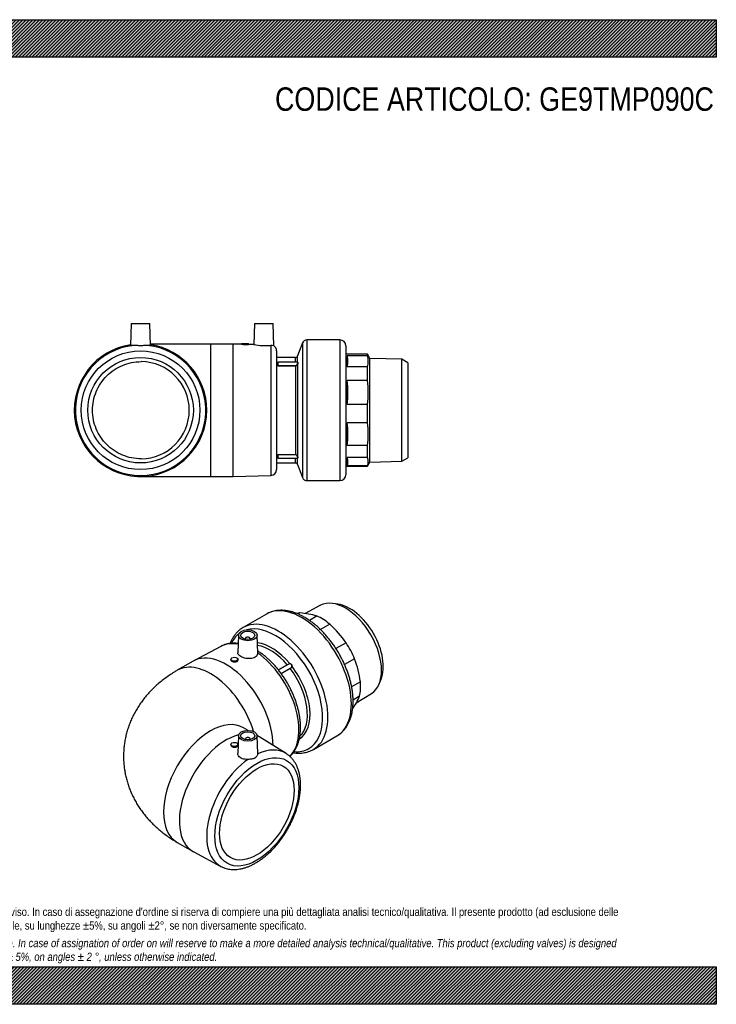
# Model space of a CAD drawing. Header units: millimetres. Extents: x 0 to 1188, y 0 to 840.
# Tile 2 of 2: x 594 to 1188, y 0 to 840. Entities that reach past the tile are written whole.
import ezdxf

# ---------------------------------------------------------------- set-up
doc = ezdxf.new("R2010")
doc.units = ezdxf.units.MM
doc.header["$LTSCALE"] = 4
for name, color, linetype in [('Default', 7, 'Continuous'), ('GE9P090C', 7, 'Continuous'), ('IOM090C', 7, 'Continuous'), ('PARTE_PE_090', 7, 'Continuous')]:
    doc.layers.add(name, color=color, linetype=linetype)

# ---------------------------------------------------------------- blocks, each defined once
blk = doc.blocks.new('SE1')
at = {"layer": 'GE9P090C', "color": 7, "linetype": 'Continuous'}
for p, q in [((780.44, 314.9), (779.96, 299.91)), ((786.44, 312.21), (786.44, 311.55)), ((790.44, 311.55), (790.44, 312.21)), ((796.93, 299.66), (796.44, 314.9)), ((765.5, 305.38), (742.35, 293.02)), ((774.13, 294.41), (774.13, 293.79)), ((780.13, 293.7), (780.13, 294.41)), ((741.81, 292.71), (728.37, 284.96)), ((788.8, 233.7), (784.87, 235.97)), ((780.44, 229.17), (779.96, 214.2)), ((798.31, 228.21), (796.43, 229.29)), ((796.93, 213.91), (796.44, 229.17)), ((821.12, 214.02), (798.84, 227.89)), ((774.13, 221.74), (774.13, 221.12)), ((780.13, 221.03), (780.13, 221.74)), ((786.44, 226.47), (786.44, 225.82)), ((790.44, 225.82), (790.44, 226.47)), ((728.37, 138.11), (741.81, 130.35)), ((742.35, 130.05), (765.5, 117.69))]:
    blk.add_line(p, q, dxfattribs=at)
for centre, major_axis in [((788.44, 314.82), (8, 0)), ((788.44, 314.82), (6, 0)), ((777.13, 294.41), (3, 0)), ((788.44, 229.09), (-8, 0)), ((788.44, 229.09), (-6, 0)), ((777.13, 221.74), (-3, 0)), ((796.22, 164.18), (-25.32, -43.85)), ((796.22, 164.18), (22.5, 38.97))]:
    blk.add_ellipse(centre, major_axis=major_axis, ratio=0.57735, dxfattribs=at)
for centre, major_axis, start_param, end_param in [((788.44, 312.21), (2, 0), 0, 3.83141), ((788.44, 312.21), (2, 0), 5.593368, 6.283185), ((792.78, 256.9), (27.82, -48.18), 2.681812, 3.12248), ((770.06, 243.78), (-28.25, 48.93), 3.931823, 6.283185), ((792.78, 256.9), (27.82, -48.18), 0.145339, 2.25053), ((756.62, 236.03), (-28.25, 48.93), 4.325998, 6.283185), ((756.62, 236.03), (-28.25, 48.93), 0, 0.000028), ((756.62, 187.04), (-28.25, -48.93), 3.141593, 6.283185), ((770.06, 179.28), (-28.25, -48.93), 3.661172, 6.283185), ((788.44, 226.47), (-2, 0), 2.451776, 6.283185), ((770.06, 179.28), (-28.25, -48.93), 3.12248, 3.20564), ((788.44, 226.47), (-2, 0), 0, 0.689817), ((792.78, 166.16), (-27.82, -48.18), 3.12322, 3.821326), ((792.78, 166.16), (-27.82, -48.18), 4.032656, 6.303973), ((770.06, 179.28), (-28.25, -48.93), 0, 0.019112)]:
    blk.add_ellipse(centre, major_axis=major_axis, ratio=0.57735, start_param=start_param, end_param=end_param, dxfattribs=at)
for points, knots in [([(780.21, 307.85), (779.58, 307.93), (778.12, 308.06), (775.86, 308.09), (773.47, 307.91), (771.16, 307.51), (768.97, 306.9), (767.04, 306.17), (766.01, 305.63), (765.52, 305.36)], [0.8706125, 0.8706125, 0.8706125, 0.8706125, 0.8862049, 0.9067752, 0.9271041, 0.9471766, 0.9670031, 0.9866189, 1, 1, 1, 1]), ([(796.93, 299.68), (796.97, 298.62), (796.49, 297.58), (794.67, 295.93), (793.31, 295.33), (790.23, 294.79), (788.48, 294.84), (785.19, 295.44), (783.65, 295.99), (781.25, 297.38), (780.44, 298.19), (780, 299.31), (779.95, 299.61), (779.96, 299.9)], [0, 0, 0, 0, 0.125, 0.125, 0.25, 0.25, 0.375, 0.375, 0.5, 0.5, 0.625, 0.625, 0.6687574, 0.6687574, 0.6687574, 0.6687574]), ([(824.39, 211.53), (824.92, 212.01), (825.94, 213.04), (827.37, 214.78), (828.68, 216.7), (829.84, 218.79), (830.85, 221.04), (831.71, 223.44), (832.4, 225.98), (832.93, 228.65), (833.29, 231.44), (833.48, 234.33), (833.5, 237.31), (833.35, 240.37), (833.04, 243.49), (832.56, 246.65), (831.92, 249.85), (831.12, 253.08), (830.17, 256.32), (829.08, 259.56), (827.84, 262.78), (826.46, 265.98), (824.95, 269.14), (823.32, 272.26), (821.56, 275.31), (819.7, 278.29), (817.72, 281.19), (815.65, 284), (813.49, 286.69), (811.25, 289.28), (808.93, 291.73), (806.54, 294.05), (804.09, 296.23), (801.59, 298.24), (799.18, 300), (797.6, 301.05), (796.87, 301.5)], [0.0347877, 0.0347877, 0.0347877, 0.0347877, 0.0532325, 0.0727847, 0.0925225, 0.1124824, 0.1326787, 0.153103, 0.1737283, 0.1945156, 0.2154213, 0.2364039, 0.2574281, 0.2784653, 0.2994932, 0.3205018, 0.3414856, 0.362443, 0.3833744, 0.4042821, 0.4251693, 0.4460399, 0.4668982, 0.4877487, 0.5085961, 0.529445, 0.5502987, 0.5711619, 0.5920395, 0.6129362, 0.6338566, 0.6548051, 0.6757853, 0.6968002, 0.7178512, 0.7356951, 0.7356951, 0.7356951, 0.7356951]), ([(774.13, 293.79), (774.13, 293.37), (774.44, 292.94), (775.57, 292.3), (776.34, 292.09), (777.91, 292.03), (778.69, 292.19), (779.8, 292.79), (780.13, 293.24), (780.13, 293.7), (780.13, 293.7), (780.13, 293.7)], [0.2500933, 0.2500933, 0.2500933, 0.2500933, 0.375, 0.375, 0.5, 0.5, 0.625, 0.625, 0.75, 0.75, 0.7501474, 0.7501474, 0.7501474, 0.7501474]), ([(728.37, 284.96), (727.37, 284.37), (725.2, 283.09), (721.46, 280.67), (717.49, 277.82), (713.66, 274.8), (710.05, 271.65), (706.64, 268.36), (703.44, 264.95), (700.47, 261.43), (697.72, 257.81), (695.2, 254.1), (692.9, 250.3), (690.83, 246.43), (688.99, 242.49), (687.38, 238.49), (686, 234.45), (684.85, 230.36), (683.93, 226.25), (683.24, 222.11), (682.78, 217.96), (682.54, 213.81), (682.53, 209.67), (682.74, 205.55), (683.18, 201.45), (683.83, 197.38), (684.69, 193.36), (685.77, 189.39), (687.06, 185.48), (688.55, 181.63), (690.24, 177.85), (692.14, 174.14), (694.23, 170.52), (696.52, 166.98), (699, 163.53), (701.67, 160.18), (704.53, 156.92), (707.58, 153.77), (710.82, 150.72), (714.24, 147.79), (717.85, 144.97), (721.62, 142.3), (725.22, 139.96), (727.35, 138.71), (728.37, 138.11)], [0, 0, 0, 0, 0.017248, 0.044444, 0.071548, 0.09839, 0.124924, 0.15112, 0.176964, 0.202454, 0.227598, 0.252412, 0.276917, 0.301135, 0.325093, 0.348814, 0.372324, 0.395645, 0.418802, 0.441816, 0.464709, 0.487503, 0.510218, 0.532875, 0.555489, 0.578081, 0.600673, 0.623287, 0.645947, 0.668677, 0.691501, 0.714448, 0.737543, 0.760815, 0.784294, 0.808008, 0.831984, 0.856248, 0.880822, 0.90572, 0.930949, 0.956506, 0.982375, 1, 1, 1, 1]), ([(774.13, 221.12), (774.13, 220.65), (774.44, 220.17), (775.55, 219.49), (776.32, 219.3), (777.89, 219.3), (778.68, 219.49), (779.79, 220.13), (780.12, 220.57), (780.13, 221.02), (780.13, 221.03), (780.13, 221.03)], [0.2511754, 0.2511754, 0.2511754, 0.2511754, 0.375, 0.375, 0.5, 0.5, 0.625, 0.625, 0.75, 0.75, 0.751069, 0.751069, 0.751069, 0.751069]), ([(765.57, 117.68), (766.04, 117.43), (767.04, 116.9), (768.92, 116.18), (771.06, 115.58), (773.31, 115.18), (775.62, 114.98), (778.01, 114.99), (780.45, 115.22), (782.95, 115.65), (785.49, 116.29), (788.07, 117.14), (790.66, 118.2), (793.26, 119.46), (795.85, 120.91), (798.43, 122.54), (800.97, 124.35), (803.48, 126.33), (805.94, 128.47), (808.35, 130.75), (810.68, 133.18), (812.95, 135.73), (815.13, 138.4), (817.23, 141.18), (819.22, 144.06), (821.12, 147.02), (822.9, 150.06), (824.56, 153.16), (826.1, 156.31), (827.51, 159.5), (828.79, 162.72), (829.92, 165.95), (830.9, 169.19), (831.74, 172.42), (832.41, 175.63), (832.93, 178.81), (833.29, 181.94), (833.48, 185.02), (833.5, 188.03), (833.35, 190.97), (833.03, 193.81), (832.53, 196.55), (831.85, 199.16), (831, 201.64), (829.99, 203.98), (828.81, 206.15), (827.48, 208.15), (825.99, 209.97), (824.39, 211.59), (822.72, 212.98), (821.66, 213.66), (821.09, 214.03)], [0, 0, 0, 0, 0.012684, 0.032028, 0.051421, 0.070935, 0.090629, 0.110541, 0.130689, 0.151067, 0.17165, 0.1924, 0.213274, 0.234229, 0.25523, 0.276247, 0.297257, 0.318249, 0.339216, 0.360157, 0.381072, 0.401962, 0.422832, 0.443685, 0.464525, 0.485356, 0.506184, 0.527013, 0.547846, 0.568688, 0.589544, 0.610419, 0.631316, 0.652241, 0.673197, 0.694188, 0.715215, 0.736277, 0.75737, 0.778487, 0.799609, 0.820706, 0.841743, 0.862676, 0.883456, 0.904034, 0.924375, 0.944461, 0.964297, 0.983918, 1, 1, 1, 1]), ([(788.63, 208.94), (786.94, 208.83), (785.25, 209.04), (782.43, 210.07), (781.29, 210.92), (780.17, 212.62), (779.94, 213.42), (779.96, 214.2)], [0, 0, 0, 0, 0.125, 0.125, 0.25, 0.25, 0.3390872, 0.3390872, 0.3390872, 0.3390872]), ([(796.93, 213.73), (796.91, 213.44), (796.85, 213.12), (796.62, 212.46), (796.46, 212.12), (796.04, 211.46), (795.78, 211.14), (795.33, 210.7), (795.16, 210.56), (794.82, 210.3), (794.46, 210.07), (794.06, 209.87), (793.64, 209.69), (793.43, 209.6), (792.75, 209.39), (792.28, 209.29), (791.29, 209.13), (790.77, 209.08), (789.71, 209), (789.17, 208.97), (788.63, 208.94)], [0, 0, 0, 0, 0.125, 0.125, 0.25, 0.25, 0.375, 0.375, 0.4375, 0.4375, 0.5, 0.5625, 0.5625, 0.625, 0.625, 0.75, 0.75, 0.875, 0.875, 1, 1, 1, 1])]:
    blk.add_open_spline(points, degree=3, knots=knots, dxfattribs=at)
blk.add_open_spline([(796.93, 213.91), (796.93, 213.85), (796.93, 213.79), (796.93, 213.73)], degree=3, dxfattribs=at)
at = {"layer": 'IOM090C', "color": 7, "linetype": 'Continuous'}
for p, q in [((850.46, 340.41), (837.37, 333.4)), ((865.19, 341.43), (860.82, 342.02)), ((833.01, 333.89), (831.36, 332.93)), ((847.52, 331.28), (841.04, 327.54)), ((858.49, 324.17), (850.59, 319.62)), ((872.28, 308.44), (863.68, 303.47)), ((879.56, 294.74), (871.05, 289.82)), ((900.52, 273.27), (902.18, 277.35)), ((884.56, 275.09), (877.07, 270.77)), ((883.89, 262.82), (878.27, 259.58)), ((881.04, 257.1), (893.93, 265.11))]:
    blk.add_line(p, q, dxfattribs=at)
for centre, radius, start, end in [((827.7, 262.67), 71.41, 73.88582, 85.73878), ((794.39, 254.06), 95, 34.92132, 47.56869), ((794.6, 262.66), 90.81, 7.86673, 20.68246), ((812.19, 294.96), 78.57, 326.74229, 335.8521)]:
    blk.add_arc(centre, radius, start, end, dxfattribs=at)
for centre, major_axis, start_param, end_param in [((871.79, 302.52), (-21.74, 37.66), 3.16011, 6.264668), ((875.41, 304.61), (20.26, -35.1), 0.420534, 2.721058), ((850.97, 290.5), (23.88, -41.35), -3.366024, -3.278446), ((850.97, 290.5), (-23.87, 41.35), 5.273355, 5.600121), ((850.97, 290.5), (23.88, -41.35), 1.346365, 1.67313), ((850.97, 290.5), (23.87, -41.35), 0.560966, 0.887732)]:
    blk.add_ellipse(centre, major_axis=major_axis, ratio=0.57735, start_param=start_param, end_param=end_param, dxfattribs=at)
at = {"layer": 'PARTE_PE_090', "color": 7, "linetype": 'Continuous'}
for p, q in [((804.4, 332.9), (784.43, 321.36)), ((814.6, 285.27), (822.14, 289.63)), ((823.28, 290.26), (814.61, 285.26)), ((817.01, 282.13), (824.68, 286.56)), ((824.71, 286.44), (817.08, 282.03)), ((844.43, 217.44), (864.4, 228.97))]:
    blk.add_line(p, q, dxfattribs=at)
for centre, major_axis, ratio, start_param, end_param in [((834.4, 280.93), (30, -51.96), 0.57735, 0, 3.141593), ((814.43, 269.4), (30, -51.96), 0.57735, 0, 3.143169), ((811.77, 267.87), (28.7, -49.71), 0.57735, 0, 3.002381), ((811.77, 267.87), (28.7, -49.71), 0.57735, 3.229163, 3.518361), ((808.86, 266.19), (23.15, -40.1), 0.57735, 1.867239, 2.738269), ((807.53, 265.42), (22.5, -38.97), 0.57735, 1.879127, 2.702976), ((822.18, 289.68), (-0.05, 0.0866), 0.57735, 1.879127, 2.107087), ((824.18, 290.66), (-0.0007, 0.1), 0.558949, 3.57351, 4.908205), ((824.74, 286.48), (-0.05, 0.0866), 0.57735, 0.307363, 1.786064), ((807.53, 265.42), (-22.5, 38.97), 0.57735, 3.280385, 4.927657), ((826.15, 288.22), (0.0997, -0.0071), 0.296189, 1.029242, 2.363937), ((808.86, 266.19), (-23.15, 40.1), 0.57735, 3.162722, 4.939545), ((811.77, 267.87), (28.7, -49.71), 0.57735, 5.907361, 6.283185), ((814.43, 269.4), (30, -51.96), 0.57735, 6.281665, 6.283185)]:
    blk.add_ellipse(centre, major_axis=major_axis, ratio=ratio, start_param=start_param, end_param=end_param, dxfattribs=at)
for points, knots in [([(864.39, 229), (864.88, 229.28), (865.9, 229.87), (867.57, 231.13), (869.27, 232.66), (870.85, 234.38), (872.29, 236.27), (873.59, 238.33), (874.74, 240.55), (875.74, 242.92), (876.58, 245.45), (877.26, 248.11), (877.78, 250.9), (878.12, 253.8), (878.3, 256.81), (878.3, 259.9), (878.14, 263.07), (877.81, 266.31), (877.32, 269.59), (876.67, 272.91), (875.86, 276.25), (874.9, 279.61), (873.8, 282.97), (872.54, 286.32), (871.15, 289.65), (869.63, 292.95), (867.98, 296.21), (866.2, 299.4), (864.32, 302.53), (862.32, 305.59), (860.22, 308.55), (858.03, 311.41), (855.75, 314.17), (853.39, 316.8), (850.96, 319.3), (848.46, 321.67), (845.91, 323.88), (843.31, 325.94), (840.67, 327.84), (838, 329.56), (835.3, 331.09), (832.59, 332.44), (829.88, 333.59), (827.17, 334.54), (824.49, 335.28), (821.83, 335.8), (819.22, 336.1), (816.66, 336.18), (814.18, 336.04), (811.78, 335.68), (809.47, 335.12), (807.29, 334.34), (805.54, 333.56), (804.67, 333.03), (804.37, 332.85)], [0, 0, 0, 0, 0.012372, 0.030811, 0.049271, 0.067815, 0.086499, 0.105362, 0.124425, 0.143693, 0.163151, 0.182771, 0.202519, 0.222358, 0.242255, 0.262182, 0.282117, 0.302042, 0.32195, 0.341837, 0.361701, 0.381543, 0.401365, 0.421168, 0.440957, 0.460733, 0.480503, 0.500267, 0.520032, 0.539799, 0.559573, 0.579356, 0.599154, 0.618968, 0.638805, 0.658666, 0.678554, 0.698472, 0.718421, 0.738399, 0.758402, 0.778422, 0.798443, 0.81844, 0.838384, 0.858237, 0.87796, 0.897512, 0.916861, 0.93599, 0.954901, 0.973619, 0.992185, 1, 1, 1, 1]), ([(784.38, 321.31), (784.13, 321.17), (783.3, 320.71), (781.82, 319.65), (780.11, 318.19), (778.52, 316.53), (777.06, 314.71), (775.75, 312.71), (774.57, 310.55), (773.85, 308.9), (773.49, 307.99), (773.45, 307.88)], [0, 0, 0, 0, 0.025881, 0.0997461, 0.1736302, 0.247757, 0.322328, 0.3974919, 0.4733311, 0.5498586, 0.5605694, 0.5605694, 0.5605694, 0.5605694]), ([(822.14, 289.63), (822.29, 289.71), (822.46, 289.82), (822.79, 290.04), (822.97, 290.16), (823.24, 290.32), (823.33, 290.38), (823.51, 290.48), (823.6, 290.52), (823.79, 290.59), (823.88, 290.63), (824.06, 290.67), (824.15, 290.68), (824.24, 290.68)], [0, 0, 0, 0, 0.25, 0.25, 0.5, 0.5, 0.625, 0.625, 0.75, 0.75, 0.875, 0.875, 1, 1, 1, 1]), ([(824.21, 290.57), (824.12, 290.57), (824.04, 290.56), (823.87, 290.52), (823.78, 290.5), (823.61, 290.43), (823.52, 290.39), (823.38, 290.32), (823.33, 290.29), (823.29, 290.26)], [0, 0, 0, 0, 0.125, 0.125, 0.25, 0.25, 0.375, 0.375, 0.4468832, 0.4468832, 0.4468832, 0.4468832]), ([(826.08, 288.24), (826.09, 288.39), (826.09, 288.53), (826.06, 288.82), (826.03, 288.96), (825.9, 289.38), (825.76, 289.65), (825.49, 289.99), (825.39, 290.09), (825.18, 290.26), (825.06, 290.34), (824.82, 290.46), (824.7, 290.5), (824.46, 290.56), (824.33, 290.58), (824.21, 290.57)], [0, 0, 0, 0, 0.125, 0.125, 0.25, 0.25, 0.5, 0.5, 0.625, 0.625, 0.75, 0.75, 0.875, 0.875, 1, 1, 1, 1]), ([(824.24, 290.68), (824.36, 290.68), (824.5, 290.67), (824.75, 290.61), (824.88, 290.56), (825.13, 290.43), (825.25, 290.35), (825.47, 290.17), (825.58, 290.06), (825.77, 289.83), (825.85, 289.7), (825.99, 289.43), (826.05, 289.28), (826.14, 288.99), (826.17, 288.84), (826.21, 288.54), (826.21, 288.39), (826.2, 288.24)], [0, 0, 0, 0, 0.125, 0.125, 0.25, 0.25, 0.375, 0.375, 0.5, 0.5, 0.625, 0.625, 0.75, 0.75, 0.875, 0.875, 1, 1, 1, 1]), ([(824.68, 286.56), (824.82, 286.64), (824.97, 286.73), (825.28, 286.96), (825.43, 287.08), (825.7, 287.37), (825.83, 287.52), (826.01, 287.87), (826.06, 288.05), (826.08, 288.24)], [0, 0, 0, 0, 0.25, 0.25, 0.5, 0.5, 0.75, 0.75, 1, 1, 1, 1]), ([(826.2, 288.24), (826.18, 288.04), (826.12, 287.84), (825.93, 287.47), (825.8, 287.31), (825.5, 287), (825.34, 286.87), (825.02, 286.63), (824.86, 286.52), (824.71, 286.44)], [0, 0, 0, 0, 0.25, 0.25, 0.5, 0.5, 0.75, 0.75, 1, 1, 1, 1]), ([(827.25, 214.68), (828.05, 214.55), (829.69, 214.35), (832.15, 214.24), (834.6, 214.35), (836.97, 214.68), (839.26, 215.21), (841.42, 215.95), (843.16, 216.72), (844.04, 217.24), (844.36, 217.43)], [0.8108431, 0.8108431, 0.8108431, 0.8108431, 0.8351233, 0.8613091, 0.8872763, 0.9129989, 0.9384725, 0.963718, 0.9887811, 1, 1, 1, 1])]:
    blk.add_open_spline(points, degree=3, knots=knots, dxfattribs=at)
blk = doc.blocks.new('SE3')
at = {"layer": 'GE9P090C', "color": 7, "linetype": 'Continuous'}
for p, q in [((689.08, 580.81), (688.59, 561.96)), ((689.08, 580.81), (705.08, 580.81)), ((705.57, 561.96), (705.08, 580.81)), ((794.08, 580.81), (793.61, 562.84)), ((794.08, 580.81), (810.08, 580.81)), ((810.58, 561.78), (810.08, 580.81)), ((757.08, 563.31), (705.54, 563.31)), ((757.08, 450.31), (757.08, 563.31)), ((776.08, 563.31), (757.08, 563.31)), ((776.08, 450.31), (776.08, 563.31)), ((783.08, 563.12), (776.08, 563.31)), ((783.08, 563.81), (789.08, 563.81)), ((783.08, 563.81), (783.08, 563.12)), ((793.61, 562.84), (789.04, 562.96)), ((789.08, 562.96), (789.08, 563.81)), ((808.22, 562.13), (808.22, 451.18)), ((813.08, 557.44), (813.08, 456.18)), ((697.08, 450.31), (757.08, 450.31)), ((757.08, 450.31), (776.08, 450.31)), ((776.08, 450.31), (808.22, 451.18))]:
    blk.add_line(p, q, dxfattribs=at)
for radius in [50.63, 45]:
    blk.add_circle((697.08, 506.81), radius, dxfattribs=at)
for centre, radius, start, end in [((787.6, 619.23), 56.29, 265.39575, 271.50794), ((803.57, 617.64), 55.7, 259.69397, 274.77894), ((697.08, 506.81), 56.5, 98.62692, 0), ((697.08, 506.81), 55.63, 96.05415, 83.94585), ((697.08, 506.81), 56.5, 0, 81.37308), ((808.69, 557.24), 4.91, 67.32674, 95.49887), ((808.08, 557.44), 5, 0, 60.0606), ((697.08, 506.81), 41.5, 270.57527, 89.42473), ((808.08, 456.18), 5, 271.54816, 0)]:
    blk.add_arc(centre, radius, start, end, dxfattribs=at)
for points, knots in [([(691.21, 562.13), (689.99, 562.03), (689.13, 561.95), (688.65, 561.93), (688.59, 561.94), (688.59, 561.96)], [0, 0, 0, 0, 0.125, 0.125, 0.1697948, 0.1697948, 0.1697948, 0.1697948]), ([(702.95, 562.13), (702.16, 562.2), (701.24, 562.09), (699.24, 561.88), (698.15, 561.78), (696.01, 561.78), (694.92, 561.88), (692.93, 562.09), (692, 562.2), (691.21, 562.13)], [0, 0, 0, 0, 0.25, 0.25, 0.5, 0.5, 0.75, 0.75, 1, 1, 1, 1]), ([(705.57, 561.96), (705.57, 561.94), (705.51, 561.93), (705.03, 561.95), (704.17, 562.03), (702.95, 562.13)], [0.8302457, 0.8302457, 0.8302457, 0.8302457, 0.875, 0.875, 1, 1, 1, 1]), ([(697.5, 465.31), (694.79, 465.34), (692.11, 465.62), (686.79, 466.7), (684.16, 467.51), (679.18, 469.58), (676.8, 470.86), (672.25, 473.89), (670.15, 475.61), (666.33, 479.42), (664.59, 481.54), (661.56, 486.06), (660.29, 488.44), (658.21, 493.43), (657.4, 496.07), (656.34, 501.38), (656.08, 504.06), (656.07, 509.5), (656.34, 512.23), (657.4, 517.53), (658.18, 520.13), (660.28, 525.17), (661.56, 527.56), (664.56, 532.05), (666.31, 534.17), (670.15, 538.01), (672.24, 539.72), (676.74, 542.73), (679.17, 544.03), (684.16, 546.11), (686.74, 546.91), (692.09, 548), (694.8, 548.28), (697.5, 548.31)], [0, 0, 0, 0, 0.0625, 0.0625, 0.125, 0.125, 0.1875, 0.1875, 0.25, 0.25, 0.3125, 0.3125, 0.375, 0.375, 0.4375, 0.4375, 0.5, 0.5, 0.5625, 0.5625, 0.625, 0.625, 0.6875, 0.6875, 0.75, 0.75, 0.8125, 0.8125, 0.875, 0.875, 0.9375, 0.9375, 1, 1, 1, 1])]:
    blk.add_open_spline(points, degree=3, knots=knots, dxfattribs=at)
at = {"layer": 'IOM090C', "color": 7, "linetype": 'Continuous'}
for p, q in [((890.51, 554.56), (872.08, 554.56)), ((890.51, 553.36), (890.51, 554.56)), ((892.56, 551.01), (890.51, 554.56)), ((873.21, 543.85), (873.21, 553.36)), ((890.51, 553.36), (873.21, 553.36)), ((892.56, 462.61), (892.56, 551.01)), ((919.96, 550.29), (892.56, 551.01)), ((919.96, 463.33), (919.96, 550.29)), ((925.08, 547.34), (919.96, 550.29)), ((925.08, 547.34), (925.08, 466.28)), ((890.51, 543.85), (873.21, 543.85)), ((890.51, 532.21), (890.51, 543.85)), ((873.21, 511.69), (873.21, 532.21)), ((890.51, 532.21), (873.21, 532.21)), ((890.51, 511.69), (873.21, 511.69)), ((890.51, 496.18), (890.51, 511.69)), ((873.21, 476.67), (873.21, 496.18)), ((890.51, 496.18), (873.21, 496.18)), ((890.51, 476.67), (873.21, 476.67)), ((890.51, 466.38), (890.51, 476.67)), ((873.21, 459.31), (873.21, 466.38)), ((890.51, 466.38), (873.21, 466.38)), ((890.51, 459.06), (892.56, 462.61)), ((892.56, 462.61), (919.96, 463.33)), ((919.96, 463.33), (925.08, 466.28)), ((872.08, 459.06), (890.51, 459.06)), ((890.51, 459.31), (873.21, 459.31)), ((890.51, 459.31), (890.51, 459.06))]:
    blk.add_line(p, q, dxfattribs=at)
for centre, radius, start, end in [((857.89, 548.61), 16.04, 342.74958, 17.25042), ((875.19, 548.61), 16.04, 342.74958, 17.25042), ((800.6, 521.95), 73.33, 351.95497, 8.04503), ((817.91, 521.95), 73.33, 351.95497, 8.04503), ((807.63, 486.43), 66.3, 351.53849, 8.46151), ((824.94, 486.43), 66.3, 351.53849, 8.46151), ((864.92, 462.84), 9.01, 336.91728, 23.08272), ((882.22, 462.84), 9.01, 336.91728, 23.08272)]:
    blk.add_arc(centre, radius, start, end, dxfattribs=at)
at = {"layer": 'PARTE_PE_090', "color": 7, "linetype": 'Continuous'}
for p, q in [((835.08, 564.21), (830.95, 553.11)), ((835.08, 564.21), (835.08, 449.42)), ((838.83, 566.81), (838.83, 446.81)), ((867.08, 566.81), (838.83, 566.81)), ((867.08, 566.81), (867.08, 446.81)), ((872.08, 561.81), (872.08, 451.81)), ((829.08, 551.81), (813.08, 551.81)), ((813.98, 544.8), (813.98, 546.69)), ((814.08, 544.89), (814.08, 547.64)), ((814.18, 547.74), (814.18, 544.82)), ((831.02, 547.74), (814.18, 547.74)), ((829.08, 547.74), (829.08, 551.81)), ((830.95, 547.74), (830.95, 553.11)), ((830.95, 546.08), (830.95, 467.54)), ((814.18, 544.82), (829.08, 544.82)), ((814.18, 544.82), (814.18, 544.69)), ((829.08, 544.69), (814.18, 544.69)), ((829.08, 544.82), (829.08, 544.69)), ((829.08, 544.69), (829.08, 468.93)), ((813.98, 466.93), (813.98, 468.82)), ((814.08, 465.98), (814.08, 468.74)), ((814.18, 468.93), (814.18, 468.8)), ((814.18, 468.93), (829.08, 468.93)), ((829.08, 468.8), (814.18, 468.8)), ((814.18, 468.8), (814.18, 465.88)), ((814.18, 465.88), (831.03, 465.88)), ((829.08, 468.93), (829.08, 468.8)), ((829.08, 461.81), (829.08, 465.88)), ((830.95, 460.51), (830.95, 465.88)), ((813.08, 461.81), (829.08, 461.81)), ((830.95, 460.51), (835.08, 449.42)), ((838.83, 446.81), (867.08, 446.81))]:
    blk.add_line(p, q, dxfattribs=at)
for centre, radius, start, end in [((838.83, 562.81), 4, 90, 159.59767), ((867.08, 561.81), 5, 0, 90), ((814.18, 547.64), 0.1, 90, 180), ((829.08, 553.81), 2, 270, 339.59767), ((829.17, 546.58), 1.75, 266.97087, 344.13921), ((829.15, 546.55), 1.86, 267.74439, 345.4132), ((824.41, 548.1), 6.84, 343.63287, 351.03007), ((814.18, 465.98), 0.1, 180, 270), ((829.16, 467.08), 1.85, 14.40932, 92.43309), ((829.18, 467.05), 1.75, 15.63493, 93.25499), ((829.08, 459.81), 2, 20.40233, 90), ((838.83, 450.81), 4, 200.40233, 270), ((867.08, 451.81), 5, 270, 0)]:
    blk.add_arc(centre, radius, start, end, dxfattribs=at)
for centre, major_axis, ratio, start_param, end_param in [((813.98, 546.78), (0.1, 0), 0.886291, 4.712389, 6.283185), ((830.86, 546.11), (0.0963, -0.027), 0.170028, 4.759991, 6.094685), ((813.98, 544.89), (0.1, 0), 0.844226, 4.712389, 6.283185), ((813.98, 468.74), (0.1, 0), 0.844226, 0, 1.570796), ((813.98, 466.84), (0.1, 0), 0.886291, 0, 1.570796), ((830.86, 467.51), (0.0963, 0.027), 0.170028, 0.1885, 1.523195)]:
    blk.add_ellipse(centre, major_axis=major_axis, ratio=ratio, start_param=start_param, end_param=end_param, dxfattribs=at)
for points, knots in [([(814.08, 546.77), (814.06, 546.77), (814.05, 546.76), (814, 546.74), (813.98, 546.72), (813.98, 546.69)], [0.3462467, 0.3462467, 0.3462467, 0.3462467, 0.5, 0.5, 1, 1, 1, 1]), ([(830.86, 546.1), (830.9, 546.24), (830.94, 546.37), (831, 546.64), (831.03, 546.77), (831.1, 547.12), (831.13, 547.33), (831.13, 547.55), (831.12, 547.61), (831.1, 547.7), (831.08, 547.72), (831.05, 547.74), (831.04, 547.74), (831.03, 547.74)], [0, 0, 0, 0, 0.125, 0.125, 0.25, 0.25, 0.5, 0.5, 0.625, 0.625, 0.75, 0.75, 0.7890158, 0.7890158, 0.7890158, 0.7890158]), ([(831.02, 547.76), (831.04, 547.77), (831.05, 547.79), (831.1, 547.81), (831.13, 547.82), (831.17, 547.79), (831.19, 547.76), (831.22, 547.67), (831.22, 547.61), (831.22, 547.45), (831.22, 547.36), (831.19, 547.15), (831.17, 547.04), (831.13, 546.79), (831.1, 546.65), (831.03, 546.38), (831, 546.23), (830.95, 546.08)], [0.0679211, 0.0679211, 0.0679211, 0.0679211, 0.125, 0.125, 0.25, 0.25, 0.375, 0.375, 0.5, 0.5, 0.625, 0.625, 0.75, 0.75, 0.875, 0.875, 1, 1, 1, 1]), ([(813.98, 544.8), (813.98, 544.77), (814, 544.74), (814.08, 544.71), (814.13, 544.69), (814.18, 544.69)], [0, 0, 0, 0, 0.5, 0.5, 1, 1, 1, 1]), ([(814.18, 544.82), (814.17, 544.82), (814.16, 544.82), (814.15, 544.83), (814.14, 544.83), (814.13, 544.83), (814.12, 544.84), (814.11, 544.84), (814.1, 544.85), (814.1, 544.85), (814.09, 544.86), (814.09, 544.86), (814.08, 544.87), (814.08, 544.88), (814.08, 544.88), (814.08, 544.89)], [0, 0, 0, 0, 0.212517, 0.212517, 0.212517, 0.425501, 0.425501, 0.425501, 0.6397, 0.6397, 0.6397, 0.855657, 0.855657, 0.855657, 1, 1, 1, 1]), ([(814.18, 468.93), (814.13, 468.93), (814.08, 468.92), (814, 468.88), (813.98, 468.85), (813.98, 468.82)], [0, 0, 0, 0, 0.5, 0.5, 1, 1, 1, 1]), ([(813.98, 466.93), (813.98, 466.9), (814, 466.88), (814.05, 466.86), (814.06, 466.85), (814.08, 466.85)], [0, 0, 0, 0, 0.5, 0.5, 0.6584499, 0.6584499, 0.6584499, 0.6584499]), ([(814.18, 468.8), (814.17, 468.8), (814.17, 468.8), (814.16, 468.8), (814.15, 468.8), (814.14, 468.79), (814.13, 468.79), (814.12, 468.79), (814.11, 468.78), (814.1, 468.78), (814.1, 468.77), (814.09, 468.76), (814.09, 468.76), (814.08, 468.75), (814.08, 468.74), (814.08, 468.74)], [0, 0, 0, 0, 0.136346, 0.136346, 0.136346, 0.350121, 0.350121, 0.350121, 0.565572, 0.565572, 0.565572, 0.782433, 0.782433, 0.782433, 1, 1, 1, 1]), ([(831.02, 465.88), (831.04, 465.88), (831.05, 465.88), (831.1, 465.91), (831.13, 466), (831.13, 466.22), (831.12, 466.31), (831.1, 466.51), (831.08, 466.61), (831.03, 466.86), (831.01, 466.98), (830.94, 467.25), (830.9, 467.39), (830.86, 467.53)], [0.1964765, 0.1964765, 0.1964765, 0.1964765, 0.25, 0.25, 0.5, 0.5, 0.625, 0.625, 0.75, 0.75, 0.875, 0.875, 1, 1, 1, 1]), ([(830.95, 467.54), (831, 467.39), (831.03, 467.24), (831.1, 466.97), (831.13, 466.83), (831.17, 466.58), (831.19, 466.47), (831.22, 466.26), (831.22, 466.17), (831.22, 466.01), (831.22, 465.95), (831.19, 465.86), (831.17, 465.83), (831.13, 465.8), (831.1, 465.81), (831.06, 465.83), (831.04, 465.84), (831.03, 465.85)], [0, 0, 0, 0, 0.125, 0.125, 0.25, 0.25, 0.375, 0.375, 0.5, 0.5, 0.625, 0.625, 0.75, 0.75, 0.875, 0.875, 0.9159018, 0.9159018, 0.9159018, 0.9159018])]:
    blk.add_open_spline(points, degree=3, knots=knots, dxfattribs=at)

msp = doc.modelspace()

# ---------------------------------------------------------------- hatches: boundary and pattern name
at = {"layer": 'Default', "linetype": 'Continuous'}
h = msp.add_hatch(dxfattribs=at)
h.set_pattern_fill('LINE', scale=0.629921, angle=45, style=0)
h.paths.add_polyline_path([(1188, 808), (1188, 840), (0, 840), (0, 808)])
for points in [[(1188, 808), (1188, 840), (0, 840), (0, 808)], [(1188, 0), (1188, 32), (0, 32), (0, 0)]]:
    msp.add_hatch(color=7, dxfattribs=at).paths.add_polyline_path(points)
h = msp.add_hatch(dxfattribs=at)
h.set_pattern_fill('LINE', scale=0.629921, angle=45, style=0)
h.paths.add_polyline_path([(1188, 0), (1188, 32), (0, 32), (0, 0)])

# ---------------------------------------------------------------- linework, layer by layer
at = {"layer": 'Default', "color": 7, "linetype": 'Continuous'}
for p, q in [((0, 840), (1188, 840)), ((1188, 840), (1188, 808)), ((1188, 808), (0, 808)), ((0, 32), (1188, 32)), ((1188, 32), (1188, 0)), ((1188, 0), (0, 0))]:
    msp.add_line(p, q, dxfattribs=at)

# ---------------------------------------------------------------- block references
at = {"layer": 'Default'}
for name in ['SE3', 'SE1']:
    msp.add_blockref(name, (0, 0), dxfattribs=at)

# ---------------------------------------------------------------- texts
at = {"layer": 'Default', "attachment_point": 1}
for s, insert, char_height, width in [('{\\fArial Narrow|b0||i0||c0|p34;\\C7;\\H20.;\\W1.;CODICE ARTICOLO: GE9TMP090C}', (811.716, 782.249), 20, 376.24817), ("{\\fArial Narrow|b0||i0||c0|p34;\\C7;\\H7.;\\W1.;PLASTITALIA si riserva il diritto di revisionare la presente specifica, mantenendo la conformità alle prescrizioni del prodotto, senza alcun preavviso. In caso di assegnazione d'ordine si riserva di compiere una più dettagliata analisi tecnico/qualitativa. Il presente prodotto (ad esclusione delle \\P}{\\fArial Narrow|b0||i0||c0|p34;\\C7;\\H7.;\\W1.;valvole) è progettato per applicazioni non previste dalla direttiva 2014/68/EU. Tolleranza su diametri e spessori come da normative se applicabile, su lunghezze ±5%, su angoli ±2°, se non diversamente specificato.\\P}{\\fArial Narrow|b0||i0||c0|p34;\\C7;\\H2.;\\W1.;   \\P}{\\fArial Narrow|b0||i1||c0|p34;\\C7;\\H7.;\\W1.;PLASTITALIA on reserves the right to revise this specification, maintaining the conformity to the requirements of the product, without any notice. In case of assignation of order on will reserve to make a more detailed analysis technical/qualitative. This product (excluding valves) is designed \\P}{\\fArial Narrow|b0||i1||c0|p34;\\C7;\\H7.;\\W1.;for applications not covered by Directive 2014/68 / EU. The tolerance on diameters and thicknesses as the standards if applicable, on lengths ± 5%, on angles ± 2 °, unless otherwise indicated.\\P}", (80, 82.409), 7, 1028)]:
    msp.add_mtext(s, dxfattribs=dict(at, insert=insert, char_height=char_height, width=width))

doc.saveas('drawing.dxf')
